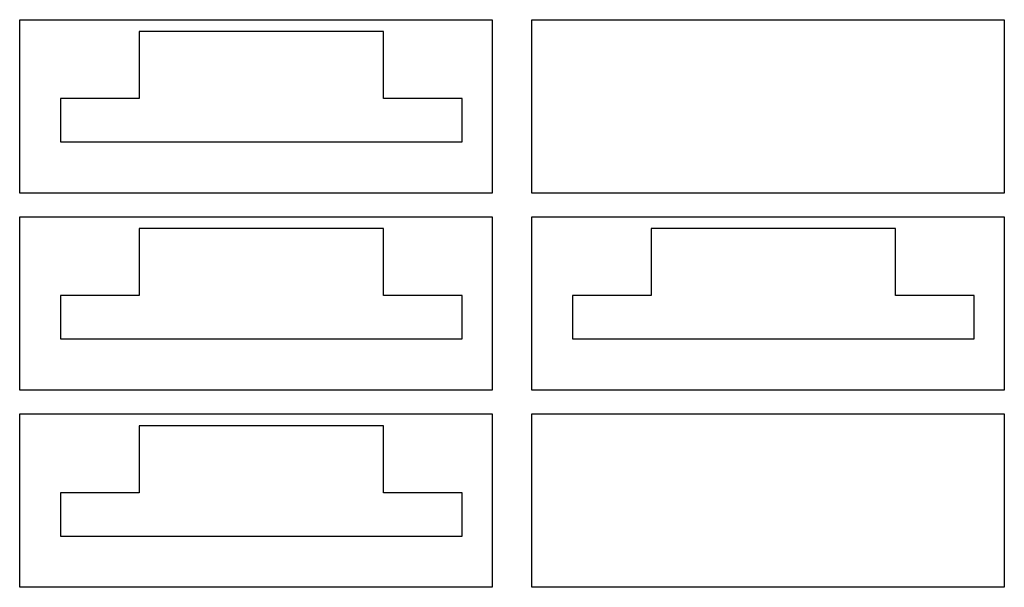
# Model space of a CAD drawing. Extents: x -177 to 73, y -22 to 122.
import ezdxf

# ---------------------------------------------------------------- set-up
doc = ezdxf.new("R2010")
doc.units = 0
doc.layers.get('0').update_dxf_attribs({"linetype": 'CONTINUOUS'})

msp = doc.modelspace()

# ---------------------------------------------------------------- linework, layer by layer
at = {"color": 7}
for points in [[(-57, 122), (-57, 80.463997), (-57, 78), (-64.636002, 78), (-65.536003, 78), (-84.636002, 78), (-131.072006, 78), (-146.639999, 78), (-166.641006, 78), (-177, 78), (-177, 80.463997), (-177, 122), (-166.641006, 122), (-146.639999, 122), (-131.072006, 122), (-84.636002, 122), (-65.536003, 122), (-64.636002, 122)], [(73, 78), (0, 78), (-36.640999, 78), (-47, 78), (-47, 80.463997), (-47, 122), (0, 122), (73, 122)], [(-146.639999, 101.999001), (-166.641006, 101.999001), (-166.641006, 90.997002), (-131.072006, 90.997002), (-84.636002, 90.997002), (-65.536003, 90.997002), (-64.636002, 90.997002), (-64.636002, 101.999001), (-65.536003, 101.999001), (-84.636002, 101.999001), (-84.636002, 119.002001), (-131.072006, 119.002001), (-146.639999, 119.002001), (-146.639999, 101.999001)], [(-57, 28), (-64.636002, 28), (-65.536003, 28), (-84.636002, 28), (-131.072006, 28), (-146.639999, 28), (-166.641006, 28), (-177, 28), (-177, 72), (-166.641006, 72), (-146.639999, 72), (-131.072006, 72), (-84.636002, 72), (-65.536003, 72), (-64.636002, 72), (-57, 72), (-57, 47.695999)], [(73, 28), (65.363998, 28), (0, 28), (-36.640999, 28), (-47, 28), (-47, 47.695999), (-47, 72), (-36.640999, 72), (-16.639999, 72), (0, 72), (45.363998, 72), (65.363998, 72), (73, 72)], [(-146.639999, 51.999001), (-166.641006, 51.999001), (-166.641006, 40.997002), (-146.639999, 40.997002), (-131.072006, 40.997002), (-84.636002, 40.997002), (-65.536003, 40.997002), (-64.636002, 40.997002), (-64.636002, 47.695999), (-64.636002, 51.999001), (-65.536003, 51.999001), (-84.636002, 51.999001), (-84.636002, 69.001999), (-131.072006, 69.001999), (-146.639999, 69.001999)], [(45.363998, 69.001999), (0, 69.001999), (-16.639999, 69.001999), (-16.639999, 51.999001), (-36.640999, 51.999001), (-36.640999, 47.695999), (-36.640999, 40.997002), (0, 40.997002), (65.363998, 40.997002), (65.363998, 51.999001), (45.363998, 51.999001)], [(-177, -22), (-177, 14.927994), (-177, 22), (-166.641006, 22), (-146.639999, 22), (-131.072006, 22), (-84.636002, 22), (-65.536003, 22), (-64.636002, 22), (-57, 22), (-57, 14.927994), (-57, -22), (-64.636002, -22), (-131.072006, -22), (-166.641006, -22)], [(73, -22), (65.363998, -22), (0, -22), (-47, -22), (-47, 14.927994), (-47, 22), (-36.640999, 22), (0, 22), (65.363998, 22), (73, 22)], [(-84.636002, 1.998993), (-84.636002, 14.927994), (-84.636002, 19.001999), (-131.072006, 19.001999), (-146.639999, 19.001999), (-146.639999, 14.927994), (-146.639999, 1.998993), (-166.641006, 1.998993), (-166.641006, -9.003006), (-131.072006, -9.003006), (-64.636002, -9.003006), (-64.636002, 1.998993)]]:
    msp.add_lwpolyline(points, close=True, dxfattribs=at)

doc.saveas('drawing.dxf')
